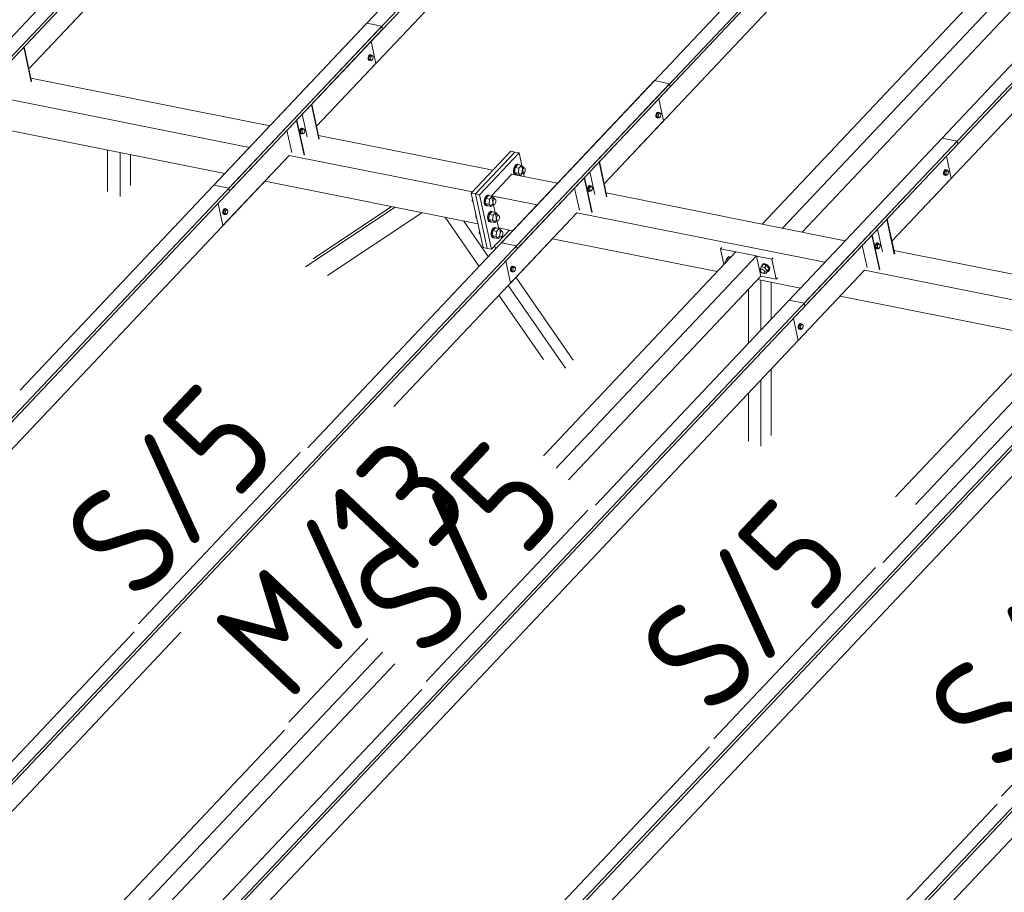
# Model space of a CAD drawing. Header units: millimetres. Extents: x -681 to 506, y -45 to 794.
# Tile 187 of 256: x -297 to -253, y 664 to 704. Entities that reach past the tile are written whole.
import ezdxf

# ---------------------------------------------------------------- set-up
doc = ezdxf.new("R2010")
doc.units = ezdxf.units.MM
doc.header["$LTSCALE"] = 0.6
doc.linetypes.add('XKITLINE00', pattern=[0])
for name, color, linetype, lineweight in [('Bolt', 7, 'Continuous', 0), ('Part', 2, 'Continuous', 0), ('PartMark', 3, 'Continuous', 0)]:
    doc.layers.add(name, color=color, linetype=linetype, lineweight=lineweight)
doc.styles.add('ISOCPEUR', font='ISOCPEUR.TTF')

msp = doc.modelspace()

# ---------------------------------------------------------------- linework, layer by layer
at = {"layer": 'Bolt', "color": 3, "linetype": 'XKITLINE00', "lineweight": 0}
for p, q in [((-281.511, 701.903), (-281.528, 701.836)), ((-281.528, 701.836), (-281.525, 701.772)), ((-281.525, 701.772), (-281.504, 701.727)), ((-281.48, 701.954), (-281.511, 701.903)), ((-281.505, 701.831), (-281.488, 701.898)), ((-281.502, 701.767), (-281.505, 701.831)), ((-281.504, 701.727), (-281.47, 701.714)), ((-281.481, 701.722), (-281.502, 701.767)), ((-281.481, 701.89), (-281.493, 701.777)), ((-281.493, 701.777), (-281.445, 701.727)), ((-281.493, 701.777), (-281.423, 701.763)), ((-281.488, 701.898), (-281.457, 701.949)), ((-281.421, 701.954), (-281.481, 701.89)), ((-281.481, 701.89), (-281.411, 701.877)), ((-281.447, 701.709), (-281.481, 701.722)), ((-281.442, 701.976), (-281.48, 701.954)), ((-281.47, 701.714), (-281.447, 701.709)), ((-281.457, 701.949), (-281.419, 701.971)), ((-281.424, 701.723), (-281.447, 701.709)), ((-281.445, 701.727), (-281.375, 701.713)), ((-281.442, 701.976), (-281.419, 701.971)), ((-281.423, 701.763), (-281.411, 701.877)), ((-281.375, 701.713), (-281.423, 701.763)), ((-281.421, 701.954), (-281.351, 701.94)), ((-281.419, 701.971), (-281.385, 701.958)), ((-281.411, 701.877), (-281.351, 701.94)), ((-281.385, 701.958), (-281.379, 701.946)), ((-281.315, 701.776), (-281.375, 701.713)), ((-281.351, 701.94), (-281.303, 701.89)), ((-281.303, 701.89), (-281.315, 701.776)), ((-268.503, 699.306), (-268.52, 699.24)), ((-268.52, 699.24), (-268.517, 699.175)), ((-268.517, 699.175), (-268.496, 699.131)), ((-268.472, 699.358), (-268.503, 699.306)), ((-268.497, 699.235), (-268.48, 699.302)), ((-268.494, 699.171), (-268.497, 699.235)), ((-268.496, 699.131), (-268.462, 699.117)), ((-268.473, 699.126), (-268.494, 699.171)), ((-268.473, 699.294), (-268.485, 699.181)), ((-268.485, 699.181), (-268.437, 699.13)), ((-268.485, 699.181), (-268.415, 699.167)), ((-268.48, 699.302), (-268.448, 699.353)), ((-268.413, 699.358), (-268.473, 699.294)), ((-268.473, 699.294), (-268.403, 699.28)), ((-268.439, 699.113), (-268.473, 699.126)), ((-268.434, 699.38), (-268.472, 699.358)), ((-268.462, 699.117), (-268.439, 699.113)), ((-268.448, 699.353), (-268.411, 699.375)), ((-268.416, 699.126), (-268.439, 699.113)), ((-268.437, 699.13), (-268.367, 699.116)), ((-268.434, 699.38), (-268.411, 699.375)), ((-268.415, 699.167), (-268.403, 699.28)), ((-268.367, 699.116), (-268.415, 699.167)), ((-268.413, 699.358), (-268.343, 699.344)), ((-268.411, 699.375), (-268.377, 699.362)), ((-268.403, 699.28), (-268.343, 699.344)), ((-268.377, 699.362), (-268.371, 699.349)), ((-268.307, 699.18), (-268.367, 699.116)), ((-268.343, 699.344), (-268.295, 699.294)), ((-268.295, 699.294), (-268.307, 699.18)), ((-284.61, 698.585), (-284.627, 698.518)), ((-284.579, 698.636), (-284.61, 698.585)), ((-284.604, 698.513), (-284.587, 698.58)), ((-284.58, 698.572), (-284.592, 698.459)), ((-284.587, 698.58), (-284.556, 698.631)), ((-284.52, 698.636), (-284.58, 698.572)), ((-284.58, 698.572), (-284.51, 698.559)), ((-284.541, 698.658), (-284.579, 698.636)), ((-284.556, 698.631), (-284.518, 698.653)), ((-284.541, 698.658), (-284.518, 698.653)), ((-284.522, 698.445), (-284.51, 698.559)), ((-284.52, 698.636), (-284.45, 698.622)), ((-284.518, 698.653), (-284.484, 698.64)), ((-284.51, 698.559), (-284.45, 698.622)), ((-284.484, 698.64), (-284.478, 698.628)), ((-284.45, 698.622), (-284.402, 698.572)), ((-284.402, 698.572), (-284.415, 698.458)), ((-284.627, 698.518), (-284.624, 698.454)), ((-284.624, 698.454), (-284.603, 698.409)), ((-284.601, 698.449), (-284.604, 698.513)), ((-284.603, 698.409), (-284.569, 698.396)), ((-284.58, 698.404), (-284.601, 698.449)), ((-284.592, 698.459), (-284.544, 698.409)), ((-284.592, 698.459), (-284.522, 698.445)), ((-284.546, 698.391), (-284.58, 698.404)), ((-284.569, 698.396), (-284.546, 698.391)), ((-284.523, 698.405), (-284.546, 698.391)), ((-284.544, 698.409), (-284.475, 698.395)), ((-284.475, 698.395), (-284.522, 698.445)), ((-284.415, 698.458), (-284.475, 698.395)), ((-274.932, 696.893), (-274.963, 696.77)), ((-274.963, 696.77), (-274.958, 696.652)), ((-274.875, 696.987), (-274.932, 696.893)), ((-274.926, 696.763), (-274.895, 696.885)), ((-274.921, 696.645), (-274.926, 696.763)), ((-274.89, 696.88), (-274.914, 696.652)), ((-274.895, 696.885), (-274.838, 696.979)), ((-274.77, 697.006), (-274.89, 696.88)), ((-274.713, 696.844), (-274.89, 696.88)), ((-274.806, 697.027), (-274.875, 696.987)), ((-274.838, 696.979), (-274.768, 697.02)), ((-274.806, 697.027), (-274.768, 697.02)), ((-274.77, 697.006), (-274.593, 696.971)), ((-274.768, 697.02), (-274.706, 696.996)), ((-274.738, 696.617), (-274.713, 696.844)), ((-274.593, 696.971), (-274.713, 696.844)), ((-274.706, 696.996), (-274.705, 696.994)), ((-274.604, 696.875), (-274.483, 696.851)), ((-274.498, 696.871), (-274.593, 696.971)), ((-274.569, 696.711), (-274.552, 696.778)), ((-274.552, 696.778), (-274.521, 696.829)), ((-274.521, 696.829), (-274.483, 696.851)), ((-274.5, 696.854), (-274.498, 696.871)), ((-274.483, 696.851), (-274.449, 696.838)), ((-274.449, 696.838), (-274.428, 696.793)), ((-274.428, 696.793), (-274.425, 696.729)), ((-255.464, 696.761), (-255.495, 696.71)), ((-255.426, 696.783), (-255.464, 696.761)), ((-255.405, 696.761), (-255.464, 696.698)), ((-255.44, 696.757), (-255.403, 696.779)), ((-255.426, 696.783), (-255.403, 696.779)), ((-255.405, 696.761), (-255.335, 696.747)), ((-255.403, 696.779), (-255.369, 696.766)), ((-255.369, 696.766), (-255.363, 696.753)), ((-274.958, 696.652), (-274.92, 696.57)), ((-274.882, 696.563), (-274.921, 696.645)), ((-274.92, 696.57), (-274.857, 696.546)), ((-274.738, 696.617), (-274.914, 696.652)), ((-274.914, 696.652), (-274.819, 696.552)), ((-274.82, 696.539), (-274.882, 696.563)), ((-274.857, 696.546), (-274.82, 696.539)), ((-274.803, 696.549), (-274.82, 696.539)), ((-274.819, 696.552), (-274.642, 696.517)), ((-274.738, 696.617), (-274.642, 696.517)), ((-274.642, 696.517), (-274.564, 696.599)), ((-274.632, 696.613), (-274.511, 696.589)), ((-274.566, 696.647), (-274.569, 696.711)), ((-274.545, 696.602), (-274.566, 696.647)), ((-274.511, 696.589), (-274.545, 696.602)), ((-274.473, 696.611), (-274.511, 696.589)), ((-274.442, 696.662), (-274.473, 696.611)), ((-274.425, 696.729), (-274.442, 696.662)), ((-255.495, 696.71), (-255.512, 696.643)), ((-255.512, 696.643), (-255.509, 696.579)), ((-255.509, 696.579), (-255.488, 696.534)), ((-255.488, 696.639), (-255.472, 696.705)), ((-255.486, 696.574), (-255.488, 696.639)), ((-255.488, 696.534), (-255.454, 696.521)), ((-255.465, 696.53), (-255.486, 696.574)), ((-255.464, 696.698), (-255.477, 696.584)), ((-255.477, 696.584), (-255.429, 696.534)), ((-255.477, 696.584), (-255.407, 696.57)), ((-255.472, 696.705), (-255.44, 696.757)), ((-255.431, 696.516), (-255.465, 696.53)), ((-255.464, 696.698), (-255.395, 696.684)), ((-255.454, 696.521), (-255.431, 696.516)), ((-255.408, 696.53), (-255.431, 696.516)), ((-255.429, 696.534), (-255.359, 696.52)), ((-255.407, 696.57), (-255.395, 696.684)), ((-255.359, 696.52), (-255.407, 696.57)), ((-255.395, 696.684), (-255.335, 696.747)), ((-255.299, 696.584), (-255.359, 696.52)), ((-255.335, 696.747), (-255.287, 696.697)), ((-255.287, 696.697), (-255.299, 696.584)), ((-271.602, 695.988), (-271.619, 695.922)), ((-271.619, 695.922), (-271.616, 695.857)), ((-271.571, 696.04), (-271.602, 695.988)), ((-271.596, 695.917), (-271.579, 695.984)), ((-271.593, 695.853), (-271.596, 695.917)), ((-271.572, 695.976), (-271.584, 695.863)), ((-271.579, 695.984), (-271.548, 696.035)), ((-271.512, 696.04), (-271.572, 695.976)), ((-271.572, 695.976), (-271.502, 695.962)), ((-271.533, 696.062), (-271.571, 696.04)), ((-271.548, 696.035), (-271.51, 696.057)), ((-271.533, 696.062), (-271.51, 696.057)), ((-271.514, 695.849), (-271.502, 695.962)), ((-271.512, 696.04), (-271.442, 696.026)), ((-271.51, 696.057), (-271.476, 696.044)), ((-271.502, 695.962), (-271.442, 696.026)), ((-271.476, 696.044), (-271.47, 696.031)), ((-271.442, 696.026), (-271.394, 695.976)), ((-271.394, 695.976), (-271.407, 695.862)), ((-276.825, 695.365), (-276.814, 695.466)), ((-276.258, 695.488), (-276.289, 695.366)), ((-276.201, 695.582), (-276.258, 695.488)), ((-276.252, 695.359), (-276.221, 695.481)), ((-276.215, 695.475), (-276.24, 695.248)), ((-276.221, 695.481), (-276.163, 695.575)), ((-276.096, 695.602), (-276.215, 695.475)), ((-276.039, 695.44), (-276.215, 695.475)), ((-276.131, 695.623), (-276.201, 695.582)), ((-276.163, 695.575), (-276.094, 695.615)), ((-276.131, 695.623), (-276.094, 695.615)), ((-276.096, 695.602), (-275.919, 695.567)), ((-276.094, 695.615), (-276.032, 695.591)), ((-276.063, 695.213), (-276.039, 695.44)), ((-275.919, 695.567), (-276.039, 695.44)), ((-276.032, 695.591), (-276.031, 695.589)), ((-275.929, 695.471), (-275.809, 695.447)), ((-275.824, 695.467), (-275.919, 695.567)), ((-275.878, 695.373), (-275.846, 695.425)), ((-275.846, 695.425), (-275.809, 695.447)), ((-275.825, 695.45), (-275.824, 695.467)), ((-275.809, 695.447), (-275.775, 695.434)), ((-275.775, 695.434), (-275.753, 695.389)), ((-271.616, 695.857), (-271.595, 695.813)), ((-271.595, 695.813), (-271.561, 695.799)), ((-271.572, 695.808), (-271.593, 695.853)), ((-271.584, 695.863), (-271.536, 695.812)), ((-271.584, 695.863), (-271.514, 695.849)), ((-271.538, 695.795), (-271.572, 695.808)), ((-271.561, 695.799), (-271.538, 695.795)), ((-271.515, 695.808), (-271.538, 695.795)), ((-271.536, 695.812), (-271.466, 695.798)), ((-271.466, 695.798), (-271.514, 695.849)), ((-271.407, 695.862), (-271.466, 695.798)), ((-288.051, 694.993), (-288.082, 694.942)), ((-288.059, 694.938), (-288.028, 694.989)), ((-287.992, 694.993), (-288.052, 694.93)), ((-288.013, 695.015), (-288.051, 694.993)), ((-288.028, 694.989), (-287.99, 695.011)), ((-288.013, 695.015), (-287.99, 695.011)), ((-287.992, 694.993), (-287.922, 694.979)), ((-287.99, 695.011), (-287.956, 694.998)), ((-287.982, 694.916), (-287.922, 694.979)), ((-287.956, 694.998), (-287.95, 694.985)), ((-287.922, 694.979), (-287.874, 694.929)), ((-276.791, 695.358), (-276.825, 695.365)), ((-276.825, 695.365), (-276.783, 695.32)), ((-276.289, 695.366), (-276.284, 695.248)), ((-276.284, 695.248), (-276.245, 695.166)), ((-276.247, 695.241), (-276.252, 695.359)), ((-276.208, 695.159), (-276.247, 695.241)), ((-276.245, 695.166), (-276.183, 695.142)), ((-276.063, 695.213), (-276.24, 695.248)), ((-276.24, 695.248), (-276.144, 695.148)), ((-276.146, 695.134), (-276.208, 695.159)), ((-276.183, 695.142), (-276.146, 695.134)), ((-276.128, 695.145), (-276.146, 695.134)), ((-276.144, 695.148), (-275.968, 695.112)), ((-276.063, 695.213), (-275.968, 695.112)), ((-275.968, 695.112), (-275.89, 695.195)), ((-275.958, 695.209), (-275.837, 695.184)), ((-275.894, 695.307), (-275.878, 695.373)), ((-275.892, 695.242), (-275.894, 695.307)), ((-275.871, 695.198), (-275.892, 695.242)), ((-275.837, 695.184), (-275.871, 695.198)), ((-275.799, 695.206), (-275.837, 695.184)), ((-275.768, 695.258), (-275.799, 695.206)), ((-275.751, 695.324), (-275.768, 695.258)), ((-275.753, 695.389), (-275.751, 695.324)), ((-288.082, 694.942), (-288.099, 694.875)), ((-288.099, 694.875), (-288.096, 694.811)), ((-288.096, 694.811), (-288.075, 694.766)), ((-288.076, 694.871), (-288.059, 694.938)), ((-288.073, 694.806), (-288.076, 694.871)), ((-288.075, 694.766), (-288.041, 694.753)), ((-288.052, 694.762), (-288.073, 694.806)), ((-288.052, 694.93), (-288.064, 694.816)), ((-288.064, 694.816), (-288.016, 694.766)), ((-288.064, 694.816), (-287.994, 694.802)), ((-288.052, 694.93), (-287.982, 694.916)), ((-288.018, 694.748), (-288.052, 694.762)), ((-288.041, 694.753), (-288.018, 694.748)), ((-287.995, 694.762), (-288.018, 694.748)), ((-288.016, 694.766), (-287.946, 694.752)), ((-287.994, 694.802), (-287.982, 694.916)), ((-287.946, 694.752), (-287.994, 694.802)), ((-287.887, 694.816), (-287.946, 694.752)), ((-287.874, 694.929), (-287.887, 694.816)), ((-276.667, 694.637), (-276.656, 694.738)), ((-276.633, 694.63), (-276.667, 694.637)), ((-276.667, 694.637), (-276.625, 694.593)), ((-276.1, 694.761), (-276.131, 694.638)), ((-276.131, 694.638), (-276.126, 694.52)), ((-276.043, 694.855), (-276.1, 694.761)), ((-276.094, 694.631), (-276.063, 694.753)), ((-276.089, 694.513), (-276.094, 694.631)), ((-276.057, 694.748), (-276.082, 694.52)), ((-276.063, 694.753), (-276.005, 694.847)), ((-275.938, 694.874), (-276.057, 694.748)), ((-275.881, 694.712), (-276.057, 694.748)), ((-275.973, 694.895), (-276.043, 694.855)), ((-276.005, 694.847), (-275.936, 694.888)), ((-275.973, 694.895), (-275.936, 694.888)), ((-275.938, 694.874), (-275.761, 694.839)), ((-275.936, 694.888), (-275.874, 694.864)), ((-275.905, 694.485), (-275.881, 694.712)), ((-275.761, 694.839), (-275.881, 694.712)), ((-275.874, 694.864), (-275.873, 694.861)), ((-275.771, 694.743), (-275.651, 694.719)), ((-275.666, 694.739), (-275.761, 694.839)), ((-275.736, 694.579), (-275.72, 694.646)), ((-275.734, 694.515), (-275.736, 694.579)), ((-275.72, 694.646), (-275.688, 694.697)), ((-275.688, 694.697), (-275.651, 694.719)), ((-275.667, 694.722), (-275.666, 694.739)), ((-275.651, 694.719), (-275.617, 694.706)), ((-275.617, 694.706), (-275.595, 694.661)), ((-275.593, 694.597), (-275.61, 694.53)), ((-275.595, 694.661), (-275.593, 694.597)), ((-276.126, 694.52), (-276.087, 694.438)), ((-276.05, 694.431), (-276.089, 694.513)), ((-276.087, 694.438), (-276.025, 694.414)), ((-275.905, 694.485), (-276.082, 694.52)), ((-276.082, 694.52), (-275.986, 694.42)), ((-275.988, 694.407), (-276.05, 694.431)), ((-276.025, 694.414), (-275.988, 694.407)), ((-275.97, 694.417), (-275.988, 694.407)), ((-275.986, 694.42), (-275.81, 694.385)), ((-275.885, 694.127), (-275.942, 694.033)), ((-275.905, 694.485), (-275.81, 694.385)), ((-275.905, 694.026), (-275.847, 694.12)), ((-275.78, 694.147), (-275.899, 694.02)), ((-275.815, 694.167), (-275.885, 694.127)), ((-275.847, 694.12), (-275.778, 694.16)), ((-275.815, 694.167), (-275.778, 694.16)), ((-275.81, 694.385), (-275.732, 694.467)), ((-275.8, 694.481), (-275.679, 694.457)), ((-275.78, 694.147), (-275.603, 694.112)), ((-275.778, 694.16), (-275.716, 694.136)), ((-275.713, 694.47), (-275.734, 694.515)), ((-275.603, 694.112), (-275.723, 693.985)), ((-275.716, 694.136), (-275.715, 694.134)), ((-275.679, 694.457), (-275.713, 694.47)), ((-275.641, 694.479), (-275.679, 694.457)), ((-275.61, 694.53), (-275.641, 694.479)), ((-275.508, 694.011), (-275.603, 694.112)), ((-276.509, 693.909), (-276.498, 694.01)), ((-276.475, 693.903), (-276.509, 693.909)), ((-276.509, 693.909), (-276.467, 693.865)), ((-275.942, 694.033), (-275.973, 693.911)), ((-275.973, 693.911), (-275.968, 693.793)), ((-275.968, 693.793), (-275.929, 693.711)), ((-275.936, 693.903), (-275.905, 694.026)), ((-275.931, 693.785), (-275.936, 693.903)), ((-275.892, 693.703), (-275.931, 693.785)), ((-275.929, 693.711), (-275.867, 693.687)), ((-275.899, 694.02), (-275.924, 693.793)), ((-275.747, 693.757), (-275.924, 693.793)), ((-275.924, 693.793), (-275.828, 693.692)), ((-275.723, 693.985), (-275.899, 694.02)), ((-275.83, 693.679), (-275.892, 693.703)), ((-275.867, 693.687), (-275.83, 693.679)), ((-275.812, 693.689), (-275.83, 693.679)), ((-275.828, 693.692), (-275.652, 693.657)), ((-275.747, 693.757), (-275.723, 693.985)), ((-275.747, 693.757), (-275.652, 693.657)), ((-275.652, 693.657), (-275.574, 693.74)), ((-275.642, 693.753), (-275.521, 693.729)), ((-275.613, 694.015), (-275.493, 693.991)), ((-275.578, 693.851), (-275.562, 693.918)), ((-275.576, 693.787), (-275.578, 693.851)), ((-275.555, 693.742), (-275.576, 693.787)), ((-275.562, 693.918), (-275.53, 693.969)), ((-275.521, 693.729), (-275.555, 693.742)), ((-275.53, 693.969), (-275.493, 693.991)), ((-275.483, 693.751), (-275.521, 693.729)), ((-275.509, 693.995), (-275.508, 694.011)), ((-275.493, 693.991), (-275.459, 693.978)), ((-275.452, 693.802), (-275.483, 693.751)), ((-275.459, 693.978), (-275.437, 693.933)), ((-275.435, 693.869), (-275.452, 693.802)), ((-275.437, 693.933), (-275.435, 693.869)), ((-258.594, 693.392), (-258.611, 693.325)), ((-258.611, 693.325), (-258.608, 693.261)), ((-258.608, 693.261), (-258.587, 693.216)), ((-258.563, 693.443), (-258.594, 693.392)), ((-258.588, 693.321), (-258.571, 693.388)), ((-258.585, 693.256), (-258.588, 693.321)), ((-258.587, 693.216), (-258.553, 693.203)), ((-258.564, 693.212), (-258.585, 693.256)), ((-258.564, 693.38), (-258.576, 693.266)), ((-258.576, 693.266), (-258.528, 693.216)), ((-258.576, 693.266), (-258.506, 693.252)), ((-258.571, 693.388), (-258.54, 693.439)), ((-258.504, 693.443), (-258.564, 693.38)), ((-258.564, 693.38), (-258.494, 693.366)), ((-258.53, 693.198), (-258.564, 693.212)), ((-258.525, 693.465), (-258.563, 693.443)), ((-258.553, 693.203), (-258.53, 693.198)), ((-258.54, 693.439), (-258.502, 693.461)), ((-258.507, 693.212), (-258.53, 693.198)), ((-258.528, 693.216), (-258.458, 693.202)), ((-258.525, 693.465), (-258.502, 693.461)), ((-258.506, 693.252), (-258.494, 693.366)), ((-258.458, 693.202), (-258.506, 693.252)), ((-258.504, 693.443), (-258.434, 693.429)), ((-258.502, 693.461), (-258.468, 693.448)), ((-258.494, 693.366), (-258.434, 693.429)), ((-258.468, 693.448), (-258.462, 693.435)), ((-258.398, 693.266), (-258.458, 693.202)), ((-258.434, 693.429), (-258.386, 693.379)), ((-258.386, 693.379), (-258.398, 693.266)), ((-265.345, 692.702), (-265.253, 692.799)), ((-265.312, 692.737), (-265.31, 692.761)), ((-265.31, 692.761), (-265.261, 692.81)), ((-265.31, 692.761), (-265.293, 692.779)), ((-265.243, 692.828), (-265.293, 692.779)), ((-265.261, 692.81), (-265.18, 692.815)), ((-265.253, 692.799), (-265.165, 692.782)), ((-265.162, 692.833), (-265.243, 692.828)), ((-265.18, 692.815), (-265.147, 692.801)), ((-265.13, 692.819), (-265.162, 692.833)), ((-275.074, 692.346), (-275.091, 692.279)), ((-275.043, 692.397), (-275.074, 692.346)), ((-275.068, 692.274), (-275.051, 692.341)), ((-275.044, 692.333), (-275.056, 692.22)), ((-275.051, 692.341), (-275.02, 692.392)), ((-274.984, 692.397), (-275.044, 692.333)), ((-275.044, 692.333), (-274.974, 692.32)), ((-275.005, 692.419), (-275.043, 692.397)), ((-275.02, 692.392), (-274.982, 692.414)), ((-275.005, 692.419), (-274.982, 692.414)), ((-274.986, 692.206), (-274.974, 692.32)), ((-274.984, 692.397), (-274.914, 692.383)), ((-274.982, 692.414), (-274.948, 692.401)), ((-274.974, 692.32), (-274.914, 692.383)), ((-274.948, 692.401), (-274.942, 692.389)), ((-274.914, 692.383), (-274.866, 692.333)), ((-274.866, 692.333), (-274.879, 692.219)), ((-265.345, 692.702), (-265.396, 692.581)), ((-265.378, 692.556), (-265.396, 692.581)), ((-265.258, 692.684), (-265.345, 692.702)), ((-263.817, 692.266), (-263.766, 692.386)), ((-263.766, 692.386), (-263.674, 692.484)), ((-263.766, 692.386), (-263.605, 692.354)), ((-263.732, 692.422), (-263.731, 692.445)), ((-263.731, 692.445), (-263.681, 692.494)), ((-263.731, 692.445), (-263.713, 692.464)), ((-263.664, 692.513), (-263.713, 692.464)), ((-263.681, 692.494), (-263.6, 692.5)), ((-263.513, 692.452), (-263.674, 692.484)), ((-263.583, 692.518), (-263.664, 692.513)), ((-263.605, 692.354), (-263.513, 692.452)), ((-263.605, 692.354), (-263.495, 692.202)), ((-263.6, 692.5), (-263.509, 692.46)), ((-263.492, 692.478), (-263.583, 692.518)), ((-263.403, 692.299), (-263.513, 692.452)), ((-263.509, 692.46), (-263.433, 692.386)), ((-263.416, 692.404), (-263.492, 692.478)), ((-263.433, 692.386), (-263.392, 692.297)), ((-263.374, 692.315), (-263.416, 692.404)), ((-263.379, 692.236), (-263.374, 692.315)), ((-275.091, 692.279), (-275.088, 692.215)), ((-275.088, 692.215), (-275.067, 692.17)), ((-275.065, 692.21), (-275.068, 692.274)), ((-275.067, 692.17), (-275.033, 692.157)), ((-275.044, 692.165), (-275.065, 692.21)), ((-275.056, 692.22), (-275.008, 692.17)), ((-275.056, 692.22), (-274.986, 692.206)), ((-275.01, 692.152), (-275.044, 692.165)), ((-275.033, 692.157), (-275.01, 692.152)), ((-274.987, 692.165), (-275.01, 692.152)), ((-275.008, 692.17), (-274.938, 692.156)), ((-274.938, 692.156), (-274.986, 692.206)), ((-274.879, 692.219), (-274.938, 692.156)), ((-263.793, 692.233), (-263.817, 692.266)), ((-263.795, 692.203), (-263.792, 692.246)), ((-263.772, 692.156), (-263.795, 692.203)), ((-263.792, 692.246), (-263.746, 692.295)), ((-263.792, 692.246), (-263.765, 692.273)), ((-263.731, 692.115), (-263.772, 692.156)), ((-263.765, 692.273), (-263.722, 692.276)), ((-263.682, 692.094), (-263.731, 692.115)), ((-263.722, 692.276), (-263.673, 692.254)), ((-263.638, 692.097), (-263.682, 692.094)), ((-263.673, 692.254), (-263.631, 692.214)), ((-263.612, 692.123), (-263.638, 692.097)), ((-263.636, 692.099), (-263.546, 692.081)), ((-263.631, 692.214), (-263.609, 692.166)), ((-263.612, 692.123), (-263.565, 692.172)), ((-263.609, 692.166), (-263.612, 692.123)), ((-263.546, 692.081), (-263.495, 692.202)), ((-263.546, 692.081), (-263.453, 692.179)), ((-263.495, 692.202), (-263.403, 692.299)), ((-263.446, 692.169), (-263.464, 692.167)), ((-263.453, 692.179), (-263.403, 692.299)), ((-263.396, 692.218), (-263.446, 692.169)), ((-263.392, 692.297), (-263.396, 692.218)), ((-263.396, 692.218), (-263.379, 692.236)), ((-262.066, 689.749), (-262.083, 689.683)), ((-262.083, 689.683), (-262.08, 689.618)), ((-262.035, 689.801), (-262.066, 689.749)), ((-262.06, 689.678), (-262.043, 689.745)), ((-262.057, 689.614), (-262.06, 689.678)), ((-262.036, 689.737), (-262.048, 689.623)), ((-262.043, 689.745), (-262.012, 689.796)), ((-261.976, 689.801), (-262.036, 689.737)), ((-262.036, 689.737), (-261.966, 689.723)), ((-261.997, 689.823), (-262.035, 689.801)), ((-262.012, 689.796), (-261.974, 689.818)), ((-261.997, 689.823), (-261.974, 689.818)), ((-261.978, 689.61), (-261.966, 689.723)), ((-261.976, 689.801), (-261.906, 689.787)), ((-261.974, 689.818), (-261.94, 689.805)), ((-261.966, 689.723), (-261.906, 689.787)), ((-261.94, 689.805), (-261.934, 689.792)), ((-261.906, 689.787), (-261.858, 689.736)), ((-261.858, 689.736), (-261.87, 689.623)), ((-262.08, 689.618), (-262.059, 689.574)), ((-262.059, 689.574), (-262.025, 689.56)), ((-262.036, 689.569), (-262.057, 689.614)), ((-262.048, 689.623), (-262, 689.573)), ((-262.048, 689.623), (-261.978, 689.61)), ((-262.002, 689.556), (-262.036, 689.569)), ((-262.025, 689.56), (-262.002, 689.556)), ((-261.979, 689.569), (-262.002, 689.556)), ((-262, 689.573), (-261.93, 689.559)), ((-261.93, 689.559), (-261.978, 689.61)), ((-261.87, 689.623), (-261.93, 689.559))]:
    msp.add_line(p, q, dxfattribs=at)
at = {"layer": 'Part', "color": 2, "linetype": 'XKITLINE00', "lineweight": 0}
for p, q in [((-300.835, 698.528), (-261.639, 740.048)), ((-300.806, 698.392), (-261.61, 739.912)), ((-287.827, 695.932), (-248.631, 737.452)), ((-287.798, 695.796), (-248.602, 737.315)), ((-274.819, 693.336), (-235.623, 734.855)), ((-274.79, 693.199), (-235.593, 734.719)), ((-296.871, 701.332), (-265.833, 734.211)), ((-261.811, 690.739), (-222.615, 732.259)), ((-261.782, 690.603), (-222.585, 732.123)), ((-283.863, 698.735), (-252.825, 731.614)), ((-257.847, 693.543), (-226.809, 726.421)), ((-301.523, 698.666), (-285.856, 715.261)), ((-288.515, 696.069), (-272.848, 712.665)), ((-275.507, 693.473), (-259.84, 710.069)), ((-270.855, 696.139), (-257.719, 710.054)), ((-248.609, 709.15), (-262.789, 694.129)), ((-261.901, 693.952), (-248.051, 708.623)), ((-262.499, 690.876), (-246.832, 707.472)), ((-333.115, 664.336), (-293.918, 705.855)), ((-333.085, 664.199), (-293.889, 705.719)), ((-310.273, 689.397), (-294.606, 705.993)), ((-253.035, 705.632), (-263.718, 694.315)), ((-296.871, 701.332), (-294.192, 704.17)), ((-320.107, 661.739), (-280.91, 703.259)), ((-320.077, 661.603), (-280.881, 703.123)), ((-297.265, 686.8), (-281.598, 703.396)), ((-280.91, 703.259), (-281.598, 703.396)), ((-280.881, 703.123), (-280.91, 703.259)), ((-281.184, 701.573), (-281.401, 702.571)), ((-296.765, 700.744), (-297.105, 702.312)), ((-296.748, 700.762), (-297.088, 702.33)), ((-283.863, 698.735), (-281.184, 701.573)), ((-296.781, 700.914), (-285.977, 698.757)), ((-284.257, 684.204), (-268.59, 700.8)), ((-267.902, 700.663), (-268.59, 700.8)), ((-307.099, 659.143), (-267.902, 700.663)), ((-307.069, 659.006), (-267.873, 700.526)), ((-267.873, 700.526), (-267.902, 700.663)), ((-298.112, 700.018), (-286.899, 697.78)), ((-268.176, 698.977), (-268.393, 699.975)), ((-283.757, 698.147), (-284.097, 699.715)), ((-283.74, 698.166), (-284.08, 699.734)), ((-284.431, 697.433), (-284.772, 699.001)), ((-284.414, 697.451), (-284.755, 699.019)), ((-284.287, 698.253), (-284.509, 699.279)), ((-299.217, 698.847), (-288.005, 696.609)), ((-284.989, 697.544), (-285.205, 698.542)), ((-270.855, 696.139), (-268.176, 698.977)), ((-283.773, 698.317), (-275.894, 696.745)), ((-271.249, 681.608), (-255.582, 698.204)), ((-254.894, 698.066), (-255.582, 698.204)), ((-294.09, 656.546), (-254.894, 698.066)), ((-294.061, 656.41), (-254.865, 697.93)), ((-293.311, 695.792), (-293.311, 697.668)), ((-254.865, 697.93), (-254.894, 698.066)), ((-316.143, 664.543), (-285.104, 697.421)), ((-292.741, 695.569), (-292.741, 697.554)), ((-292.28, 696.058), (-292.28, 697.462)), ((-288.101, 694.246), (-285.104, 697.421)), ((-285.104, 697.422), (-276.816, 695.768)), ((-275.081, 697.605), (-276.868, 695.713)), ((-276.682, 695.675), (-274.895, 697.568)), ((-274.895, 697.568), (-276.682, 695.675)), ((-276.496, 695.638), (-274.709, 697.531)), ((-274.895, 697.568), (-275.081, 697.605)), ((-274.709, 697.531), (-274.895, 697.568)), ((-274.477, 696.462), (-274.709, 697.531)), ((-255.168, 696.381), (-255.385, 697.379)), ((-270.749, 695.551), (-271.089, 697.119)), ((-270.732, 695.569), (-271.072, 697.137)), ((-275.033, 696.573), (-275.955, 695.596)), ((-275.033, 696.573), (-272.969, 696.161)), ((-271.423, 694.837), (-271.764, 696.404)), ((-271.406, 694.855), (-271.746, 696.423)), ((-271.279, 695.657), (-271.501, 696.683)), ((-257.847, 693.543), (-255.168, 696.381)), ((-287.827, 695.932), (-288.515, 696.069)), ((-287.827, 695.932), (-287.798, 695.796)), ((-286.209, 696.25), (-276.567, 694.326)), ((-271.981, 694.948), (-272.197, 695.945)), ((-281.082, 653.95), (-241.886, 695.47)), ((-276.868, 695.713), (-276.682, 695.675)), ((-276.333, 693.249), (-276.868, 695.713)), ((-276.682, 695.675), (-276.147, 693.211)), ((-276.682, 695.675), (-276.496, 695.638)), ((-276.147, 693.211), (-276.682, 695.675)), ((-276.496, 695.638), (-275.961, 693.174)), ((-275.955, 695.596), (-273.891, 695.184)), ((-275.955, 695.596), (-275.639, 694.141)), ((-270.765, 695.721), (-259.961, 693.565)), ((-258.241, 679.011), (-242.574, 695.607)), ((-288.318, 695.244), (-288.101, 694.246)), ((-284.36, 692.384), (-280.316, 695.074)), ((-284.014, 692.75), (-280.473, 695.106)), ((-281.053, 653.814), (-241.857, 695.333)), ((-283.363, 691.995), (-279.099, 694.831)), ((-280.366, 686.065), (-272.096, 694.825)), ((-276.518, 692.402), (-278.055, 694.623)), ((-275.093, 691.65), (-272.096, 694.825)), ((-272.096, 694.826), (-260.883, 692.588)), ((-257.724, 692.973), (-258.064, 694.541)), ((-276.098, 692.847), (-277.21, 694.454)), ((-275.639, 694.141), (-274.997, 694.013)), ((-257.741, 692.955), (-258.081, 694.522)), ((-275.961, 693.174), (-275.143, 694.042)), ((-273.201, 693.654), (-265.747, 692.166)), ((-258.415, 692.24), (-258.756, 693.808)), ((-258.398, 692.258), (-258.738, 693.826)), ((-258.27, 693.06), (-258.493, 694.086)), ((-276.147, 693.211), (-276.333, 693.249)), ((-276.147, 693.211), (-275.961, 693.174)), ((-275.752, 693.213), (-275.825, 693.319)), ((-274.819, 693.336), (-275.507, 693.473)), ((-274.819, 693.336), (-274.79, 693.199)), ((-265.539, 693.255), (-265.596, 693.194)), ((-258.973, 692.351), (-259.189, 693.349)), ((-264.905, 693.057), (-273.61, 683.837)), ((-263.976, 692.872), (-273.026, 683.285)), ((-265.596, 693.194), (-264.906, 693.056)), ((-265.596, 693.194), (-265.443, 692.488)), ((-263.976, 692.872), (-264.905, 693.057)), ((-263.779, 691.962), (-263.976, 692.872)), ((-263.976, 692.871), (-263.273, 692.73)), ((-263.273, 692.73), (-263.216, 692.791)), ((-260.11, 659.791), (-228.878, 692.874)), ((-257.757, 693.125), (-246.953, 690.968)), ((-275.31, 692.648), (-275.093, 691.65)), ((-263.076, 691.821), (-263.273, 692.73)), ((-259.976, 659.764), (-228.849, 692.737)), ((-290.127, 659.35), (-259.088, 692.229)), ((-272.259, 688.165), (-274.849, 691.909)), ((-272.468, 682.758), (-263.779, 691.962)), ((-263.78, 691.961), (-263.076, 691.821)), ((-263.076, 691.821), (-263.019, 691.881)), ((-262.085, 689.054), (-259.088, 692.229)), ((-259.088, 692.229), (-247.875, 689.991)), ((-272.605, 687.799), (-275.195, 691.542)), ((-263.929, 691.803), (-261.989, 691.416)), ((-263.769, 689.531), (-263.769, 691.771)), ((-263.308, 690.019), (-263.308, 691.679)), ((-273.602, 688.188), (-275.615, 691.097)), ((-264.339, 688.927), (-264.339, 691.369)), ((-260.193, 691.058), (-248.981, 688.82)), ((-261.811, 690.739), (-262.499, 690.876)), ((-261.811, 690.739), (-261.782, 690.603)), ((-262.302, 690.052), (-262.085, 689.054)), ((-277.118, 656.754), (-246.08, 689.632)), ((-257.683, 681.978), (-250.866, 689.196)), ((-256.789, 681.63), (-249.838, 688.991)), ((-263.308, 684.757), (-263.308, 687.758)), ((-263.769, 684.269), (-263.769, 687.27)), ((-259.001, 659.57), (-233.072, 687.036)), ((-264.339, 684.491), (-264.339, 686.666)), ((-307.786, 659.28), (-292.119, 675.876)), ((-303.135, 661.946), (-289.998, 675.862)), ((-280.888, 674.957), (-295.068, 659.936)), ((-294.18, 659.759), (-280.33, 674.43)), ((-294.778, 656.684), (-279.111, 673.279)), ((-285.314, 671.439), (-295.998, 660.122)), ((-281.77, 654.087), (-266.103, 670.683)), ((-268.762, 651.491), (-253.095, 668.087))]:
    msp.add_line(p, q, dxfattribs=at)
at = {"layer": 'PartMark', "color": 1, "linetype": 'XKITLINE00', "lineweight": 0}
for p, q in [((-291.917, 676.235), (-284.604, 683.982)), ((-278.909, 673.639), (-271.596, 681.386)), ((-265.901, 671.043), (-258.588, 678.789)), ((-252.893, 668.446), (-245.58, 676.193)), ((-285.112, 671.799), (-281.545, 675.577))]:
    msp.add_line(p, q, dxfattribs=at)

# ---------------------------------------------------------------- texts
at = {"layer": 'PartMark', "color": 1, "style": 'ISOCPEUR', "width": 0.85}
for s, p in [('S/5', (-291.942, 677.084)), ('M/13', (-285.136, 672.647)), ('S/5', (-278.934, 674.487)), ('S/5', (-265.926, 671.891)), ('S/5', (-252.917, 669.294))]:
    msp.add_text(s, height=5, rotation=46.6502, dxfattribs=at).set_placement(p)

doc.saveas('drawing.dxf')
